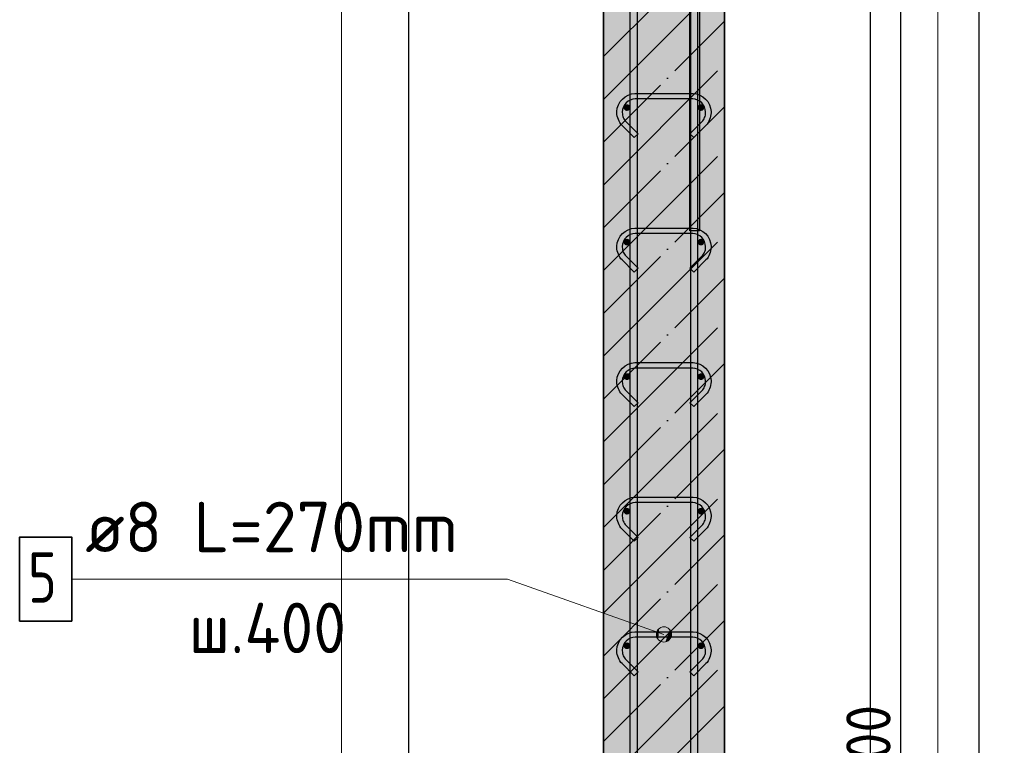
# Model space of a CAD drawing. Header units: millimetres. Extents: x 5077 to 50019, y 6526 to 90933.
# Tile 34 of 60: x 37510 to 38974, y 32797 to 33876. Entities that reach past the tile are written whole.
import ezdxf

# ---------------------------------------------------------------- set-up
doc = ezdxf.new("R2010")
doc.units = ezdxf.units.MM
doc.header["$PDMODE"] = 65
doc.linetypes.add('______11', pattern=[150, 120, -15, 0, -15])
doc.linetypes.add('______5', pattern=[330, 240, -30, 30, -30])
for name, color, linetype, lineweight in [('Standard', 7, 'Continuous', 25), ('Арм.стержн. вертикальными 1', 22, 'Continuous', 35), ('Арм.стержн.горизонт. 1', 180, 'Continuous', 35), ('Размерная линия_ общее', 7, 'Continuous', 13)]:
    doc.layers.add(name, color=color, linetype=linetype, lineweight=lineweight)
doc.layers.add('Арм.стержн. вертикальными 2', color=7, linetype='Continuous', lineweight=35, true_color=0x006e00)
doc.layers.add('Арм.стержн.Стяжки', color=7, linetype='Continuous', lineweight=35, true_color=0x501e0f)
doc.styles.add('ISOCPEUR', font='ISOCPEUR')
doc.dimstyles.new('DIMSTYLE_9', dxfattribs={"dimtxt": 66, "dimasz": 75, "dimexe": 0, "dimexo": 0, "dimgap": 33, "dimtad": 2, "dimdec": 0, "dimrnd": 5, "dimzin": 12, "dimdsep": 46, "dimtxsty": 'ISOCPEUR', "dimblk1": 'ALL_ML_STRICH', "dimblk2": 'ALL_ML_STRICH', "dimsah": 1, "dimcen": 0, "dimclrd": 7, "dimclre": 256, "dimclrt": 7, "dimadec": 0, "dimazin": 0, "dimtfac": 1, "dimtdec": 0, "dimtix": 1, "dimtmove": 2, "dimatfit": 3, "dimfxl": 0, "dimtzin": 0, "dimlwd": 0, "dimlwe": -3, "dimarcsym": 0})

# ---------------------------------------------------------------- blocks, each defined once
blk = doc.blocks.new('ALL_ML_STRICH')
at = {"color": 0, "linetype": 'ByBlock', "lineweight": -2}
for p, q in [((0, -0.5), (0, 0.5)), ((-0.3, -0.3), (0.3, 0.3)), ((-1, 0), (0.5, 0))]:
    blk.add_line(p, q, dxfattribs=at)
blk = doc.blocks.new('*D296')
at = {"layer": 'DEFPOINTS', "color": 7, "linetype": 'Continuous', "lineweight": 13, "transparency": 33554687}
for p in [(38774.7, 34835.3), (38557.8, 30435.3), (38936.2, 30435.3)]:
    blk.add_point(p, dxfattribs=at)
at = {"layer": 'Размерная линия_ общее', "color": 253, "linetype": 'Continuous', "lineweight": -2, "true_color": 0xa0a0a0, "transparency": 33554687}
for p, q in [((38794.7, 34835.3), (38936.2, 34835.3)), ((38577.8, 30435.3), (38936.2, 30435.3))]:
    blk.add_line(p, q, dxfattribs=at)
at = {"layer": 'Размерная линия_ общее', "color": 7, "linetype": 'Continuous', "lineweight": -2, "transparency": 33554687}
blk.add_line((38936.2, 30435.3), (38936.2, 34835.3), dxfattribs=at)
at = {"layer": 'Размерная линия_ общее', "color": 7, "linetype": 'Continuous', "lineweight": 13, "transparency": 33554687, "xscale": 75, "yscale": 75, "zscale": 75}
for p, rotation in [((38936.2, 34835.3), 90), ((38936.2, 30435.3), 270)]:
    blk.add_blockref('ALL_ML_STRICH', p, dxfattribs=dict(at, rotation=rotation))
at = {"layer": 'Размерная линия_ общее', "color": 7, "linetype": 'Continuous', "lineweight": 13, "transparency": 33554687, "insert": (38888.2, 32632), "char_height": 66, "width": 264, "attachment_point": 5, "rotation": 90, "style": 'ISOCPEUR'}
blk.add_mtext('\\A1;{4400}', dxfattribs=at)
blk = doc.blocks.new('*D302')
at = {"layer": 'DEFPOINTS', "color": 7, "linetype": 'Continuous', "lineweight": 13, "transparency": 33554687}
for p in [(38522.8, 34745.3), (38522.8, 30545.3), (38819.8, 30545.3)]:
    blk.add_point(p, dxfattribs=at)
at = {"layer": 'Размерная линия_ общее', "color": 253, "linetype": 'Continuous', "lineweight": -2, "true_color": 0xa0a0a0, "transparency": 33554687}
for p, q in [((38542.8, 34745.3), (38819.8, 34745.3)), ((38542.8, 30545.3), (38819.8, 30545.3))]:
    blk.add_line(p, q, dxfattribs=at)
at = {"layer": 'Размерная линия_ общее', "color": 7, "linetype": 'Continuous', "lineweight": -2, "transparency": 33554687}
blk.add_line((38819.8, 30545.3), (38819.8, 34745.3), dxfattribs=at)
at = {"layer": 'Размерная линия_ общее', "color": 7, "linetype": 'Continuous', "lineweight": 13, "transparency": 33554687, "xscale": 75, "yscale": 75, "zscale": 75}
for p, rotation in [((38819.8, 34745.3), 90), ((38819.8, 30545.3), 270)]:
    blk.add_blockref('ALL_ML_STRICH', p, dxfattribs=dict(at, rotation=rotation))
at = {"layer": 'Размерная линия_ общее', "color": 7, "linetype": 'Continuous', "lineweight": 13, "transparency": 33554687, "insert": (38738.8, 32420.3), "char_height": 66, "width": 3.3, "attachment_point": 1, "rotation": 90, "line_spacing_factor": 0.60241, "style": 'ISOCPEUR'}
blk.add_mtext('\\W0.91;21х200=4200', dxfattribs=at)

msp = doc.modelspace()

# ---------------------------------------------------------------- hatches: boundary and pattern name
at = {"layer": 'Standard', "linetype": 'Continuous', "lineweight": -3, "true_color": 0xc7c7c7, "transparency": 33554687}
msp.add_hatch(color=9, dxfattribs=at).paths.add_polyline_path([(38377.8, 34835.3), (38377.8, 30435.3), (38557.8, 30435.3), (38557.8, 34835.3)])
at = {"layer": 'Арм.стержн.горизонт. 1', "linetype": 'Continuous', "lineweight": 50, "transparency": 33554687}
for points in [[(38417.8, 33745.3), (38417.5, 33747.2), (38416.4, 33748.8), (38414.8, 33749.9), (38412.8, 33750.3), (38410.9, 33749.9), (38409.3, 33748.8), (38408.2, 33747.2), (38407.8, 33745.3), (38408.2, 33743.4), (38409.3, 33741.8), (38410.9, 33740.7), (38412.8, 33740.3), (38414.8, 33740.7), (38416.4, 33741.8), (38417.5, 33743.4)], [(38527.8, 33745.3), (38527.5, 33747.2), (38526.4, 33748.8), (38524.8, 33749.9), (38522.8, 33750.3), (38520.9, 33749.9), (38519.3, 33748.8), (38518.2, 33747.2), (38517.8, 33745.3), (38518.2, 33743.4), (38519.3, 33741.8), (38520.9, 33740.7), (38522.8, 33740.3), (38524.8, 33740.7), (38526.4, 33741.8), (38527.5, 33743.4)], [(38417.8, 33545.3), (38417.5, 33547.2), (38416.4, 33548.8), (38414.8, 33549.9), (38412.8, 33550.3), (38410.9, 33549.9), (38409.3, 33548.8), (38408.2, 33547.2), (38407.8, 33545.3), (38408.2, 33543.4), (38409.3, 33541.8), (38410.9, 33540.7), (38412.8, 33540.3), (38414.8, 33540.7), (38416.4, 33541.8), (38417.5, 33543.4)], [(38527.8, 33545.3), (38527.5, 33547.2), (38526.4, 33548.8), (38524.8, 33549.9), (38522.8, 33550.3), (38520.9, 33549.9), (38519.3, 33548.8), (38518.2, 33547.2), (38517.8, 33545.3), (38518.2, 33543.4), (38519.3, 33541.8), (38520.9, 33540.7), (38522.8, 33540.3), (38524.8, 33540.7), (38526.4, 33541.8), (38527.5, 33543.4)], [(38417.8, 33345.3), (38417.5, 33347.2), (38416.4, 33348.8), (38414.8, 33349.9), (38412.8, 33350.3), (38410.9, 33349.9), (38409.3, 33348.8), (38408.2, 33347.2), (38407.8, 33345.3), (38408.2, 33343.4), (38409.3, 33341.8), (38410.9, 33340.7), (38412.8, 33340.3), (38414.8, 33340.7), (38416.4, 33341.8), (38417.5, 33343.4)], [(38527.8, 33345.3), (38527.5, 33347.2), (38526.4, 33348.8), (38524.8, 33349.9), (38522.8, 33350.3), (38520.9, 33349.9), (38519.3, 33348.8), (38518.2, 33347.2), (38517.8, 33345.3), (38518.2, 33343.4), (38519.3, 33341.8), (38520.9, 33340.7), (38522.8, 33340.3), (38524.8, 33340.7), (38526.4, 33341.8), (38527.5, 33343.4)], [(38417.8, 33145.3), (38417.5, 33147.2), (38416.4, 33148.8), (38414.8, 33149.9), (38412.8, 33150.3), (38410.9, 33149.9), (38409.3, 33148.8), (38408.2, 33147.2), (38407.8, 33145.3), (38408.2, 33143.4), (38409.3, 33141.8), (38410.9, 33140.7), (38412.8, 33140.3), (38414.8, 33140.7), (38416.4, 33141.8), (38417.5, 33143.4)], [(38527.8, 33145.3), (38527.5, 33147.2), (38526.4, 33148.8), (38524.8, 33149.9), (38522.8, 33150.3), (38520.9, 33149.9), (38519.3, 33148.8), (38518.2, 33147.2), (38517.8, 33145.3), (38518.2, 33143.4), (38519.3, 33141.8), (38520.9, 33140.7), (38522.8, 33140.3), (38524.8, 33140.7), (38526.4, 33141.8), (38527.5, 33143.4)], [(38417.8, 32945.3), (38417.5, 32947.2), (38416.4, 32948.8), (38414.8, 32949.9), (38412.8, 32950.3), (38410.9, 32949.9), (38409.3, 32948.8), (38408.2, 32947.2), (38407.8, 32945.3), (38408.2, 32943.4), (38409.3, 32941.8), (38410.9, 32940.7), (38412.8, 32940.3), (38414.8, 32940.7), (38416.4, 32941.8), (38417.5, 32943.4)], [(38527.8, 32945.3), (38527.5, 32947.2), (38526.4, 32948.8), (38524.8, 32949.9), (38522.8, 32950.3), (38520.9, 32949.9), (38519.3, 32948.8), (38518.2, 32947.2), (38517.8, 32945.3), (38518.2, 32943.4), (38519.3, 32941.8), (38520.9, 32940.7), (38522.8, 32940.3), (38524.8, 32940.7), (38526.4, 32941.8), (38527.5, 32943.4)]]:
    msp.add_hatch(color=4, dxfattribs=at).paths.add_polyline_path(points)
at = {"layer": 'Арм.стержн.Стяжки', "linetype": 'Continuous', "lineweight": 13, "transparency": 33554687}
for points in [[(38456.8, 32960.1), (38460.6, 32970.7), (38457.2, 32965.9)], [(38460.6, 32970.7), (38456.8, 32960.1), (38459.3, 32954.9)], [(38460.6, 32970.7), (38459.3, 32954.9), (38465.8, 32973.2)], [(38465.8, 32973.2), (38459.3, 32954.9), (38464.1, 32951.6)], [(38465.8, 32973.2), (38464.1, 32951.6), (38471.6, 32972.8)], [(38471.6, 32972.8), (38464.1, 32951.6), (38469.9, 32951.2)], [(38471.6, 32972.8), (38469.9, 32951.2), (38476.4, 32969.4)], [(38476.4, 32969.4), (38469.9, 32951.2), (38475.1, 32953.6)], [(38476.4, 32969.4), (38475.1, 32953.6), (38478.8, 32964.2)], [(38478.8, 32964.2), (38475.1, 32953.6), (38478.4, 32958.4)]]:
    msp.add_hatch(color=7, dxfattribs=at).paths.add_polyline_path(points)

# ---------------------------------------------------------------- linework, layer by layer
at = {"layer": 'Standard', "color": 52, "linetype": 'Continuous', "lineweight": -3, "transparency": 33554687}
for p, q in [((38088.6, 30326.7), (38088.6, 35147.4)), ((38088.6, 30326.7), (38088.6, 35147.4)), ((38774.7, 30326.7), (38774.7, 35147.4)), ((38774.7, 30326.7), (38774.7, 35147.4))]:
    msp.add_line(p, q, dxfattribs=at)
at = {"layer": 'Standard', "color": 7, "linetype": 'Continuous', "lineweight": 35, "transparency": 33554687}
for p, q in [((38377.8, 34835.3), (38377.8, 30435.3)), ((38557.8, 30435.3), (38557.8, 34835.3))]:
    msp.add_line(p, q, dxfattribs=at)
at = {"layer": 'Standard', "color": 253, "linetype": '______11', "lineweight": -3, "true_color": 0xababab, "transparency": 33554687}
for p, q in [((38377.8, 33821.1), (38557.8, 34001.1)), ((38377.8, 33693.8), (38557.8, 33873.8)), ((38377.8, 33566.5), (38557.8, 33746.5)), ((38377.8, 33439.2), (38557.8, 33619.2)), ((38377.8, 33311.9), (38557.8, 33491.9)), ((38377.8, 33184.7), (38557.8, 33364.7)), ((38377.8, 33057.4), (38557.8, 33237.4)), ((38377.8, 32930.1), (38557.8, 33110.1)), ((38377.8, 32802.8), (38557.8, 32982.8)), ((38377.8, 32675.5), (38557.8, 32855.5))]:
    msp.add_line(p, q, dxfattribs=at)
at = {"layer": 'Standard', "color": 253, "linetype": '______5', "lineweight": -3, "true_color": 0xababab, "transparency": 33554687}
for p, q in [((38377.8, 33757.4), (38557.8, 33937.4)), ((38377.8, 33630.1), (38557.8, 33810.1)), ((38377.8, 33502.9), (38557.8, 33682.9)), ((38377.8, 33375.6), (38557.8, 33555.6)), ((38377.8, 33248.3), (38557.8, 33428.3)), ((38377.8, 33121), (38557.8, 33301)), ((38377.8, 32993.7), (38557.8, 33173.7)), ((38377.8, 32866.5), (38557.8, 33046.5)), ((38377.8, 32739.2), (38557.8, 32919.2))]:
    msp.add_line(p, q, dxfattribs=at)
at = {"layer": 'Standard', "color": 7, "linetype": 'Continuous', "lineweight": 13, "transparency": 33554687}
msp.add_lwpolyline([(37988.6, 30226.7), (38874.7, 30226.7), (38874.7, 35247.4), (37988.6, 35247.4), (37988.6, 30226.7)], dxfattribs=at)
at = {"layer": 'Арм.стержн. вертикальными 1', "color": 4, "linetype": 'Continuous', "lineweight": 25, "transparency": 33554687}
for points in [[(38417.8, 30435.3), (38417.8, 34956.3), (38417.2, 34960.8), (38415.7, 34965.4), (38413.4, 34969.5), (38410.5, 34973), (38407.1, 34975.8), (38402.9, 34978.2), (38398.3, 34979.7), (38393.8, 34980.3), (38117.8, 34980.3), (38117.8, 34990.3), (38394.5, 34990.3), (38400.6, 34989.4), (38406.9, 34987.4), (38412.8, 34984.1), (38417.6, 34980.1), (38421.6, 34975.2), (38424.9, 34969.4), (38427, 34963.1), (38427.8, 34956.9), (38427.8, 30435.3), (38417.8, 30435.3)], [(38417.8, 30435.3), (38417.8, 34956.3), (38417.2, 34960.8), (38415.7, 34965.4), (38413.4, 34969.5), (38410.5, 34973), (38407.1, 34975.8), (38402.9, 34978.2), (38398.3, 34979.7), (38393.8, 34980.3), (38117.8, 34980.3), (38117.8, 34990.3), (38394.5, 34990.3), (38400.6, 34989.4), (38406.9, 34987.4), (38412.8, 34984.1), (38417.6, 34980.1), (38421.6, 34975.2), (38424.9, 34969.4), (38427, 34963.1), (38427.8, 34956.9), (38427.8, 30435.3), (38417.8, 30435.3)], [(38507.8, 30435.3), (38507.8, 34956.9), (38508.7, 34963.1), (38510.8, 34969.4), (38514.1, 34975.2), (38518.1, 34980.1), (38522.9, 34984.1), (38528.7, 34987.4), (38535.1, 34989.4), (38541.2, 34990.3), (38779.7, 34990.3), (38779.7, 34980.3), (38541.9, 34980.3), (38537.4, 34979.7), (38532.8, 34978.2), (38528.6, 34975.8), (38525.2, 34973), (38522.3, 34969.5), (38520, 34965.4), (38518.5, 34960.8), (38517.8, 34956.3), (38517.8, 30435.3), (38507.8, 30435.3)], [(38507.8, 30435.3), (38507.8, 34956.9), (38508.7, 34963.1), (38510.8, 34969.4), (38514.1, 34975.2), (38518.1, 34980.1), (38522.9, 34984.1), (38528.7, 34987.4), (38535.1, 34989.4), (38541.2, 34990.3), (38779.7, 34990.3), (38779.7, 34980.3), (38541.9, 34980.3), (38537.4, 34979.7), (38532.8, 34978.2), (38528.6, 34975.8), (38525.2, 34973), (38522.3, 34969.5), (38520, 34965.4), (38518.5, 34960.8), (38517.8, 34956.3), (38517.8, 30435.3), (38507.8, 30435.3)]]:
    msp.add_lwpolyline(points, dxfattribs=at)
at = {"layer": 'Арм.стержн. вертикальными 2', "color": 7, "linetype": 'Continuous', "lineweight": 25, "transparency": 33554687}
msp.add_lwpolyline([(38781.7, 34978.3), (38554, 34978.3), (38547.7, 34977.4), (38541.3, 34975.3), (38535.4, 34972), (38530.6, 34968), (38526.6, 34963.2), (38523.3, 34957.4), (38521.2, 34951), (38520.4, 34944.6), (38520.4, 33562.3), (38506.4, 33562.3), (38506.4, 34945.6), (38507.5, 34954.2), (38510.5, 34963), (38515.1, 34971.2), (38520.7, 34978), (38527.4, 34983.6), (38535.6, 34988.2), (38544.5, 34991.1), (38553, 34992.3), (38781.7, 34992.3), (38781.7, 34978.3)], dxfattribs=at)
msp.add_lwpolyline([(38781.7, 34978.3), (38554, 34978.3), (38547.7, 34977.4), (38541.3, 34975.3), (38535.4, 34972), (38530.6, 34968), (38526.6, 34963.2), (38523.3, 34957.4), (38521.2, 34951), (38520.4, 34944.6), (38520.4, 33562.3), (38506.4, 33562.3), (38506.4, 34945.6), (38507.5, 34954.2), (38510.5, 34963), (38515.1, 34971.2), (38520.7, 34978), (38527.4, 34983.6), (38535.6, 34988.2), (38544.5, 34991.1), (38553, 34992.3), (38781.7, 34992.3), (38781.7, 34978.3)], dxfattribs=at)
at = {"layer": 'Арм.стержн.Стяжки', "color": 7, "linetype": 'Continuous', "lineweight": 13, "transparency": 33554687}
for p, q in [((37587.6, 33044.4), (38235.1, 33044.4)), ((38235.1, 33044.4), (38467.8, 32962.2)), ((38457.2, 32965.9), (38457.2, 32965.9)), ((38471.6, 32972.8), (38471.6, 32972.8)), ((38464.1, 32951.6), (38464.1, 32951.6)), ((38478.4, 32958.4), (38478.4, 32958.4))]:
    msp.add_line(p, q, dxfattribs=at)
at = {"layer": 'Арм.стержн.Стяжки', "color": 40, "linetype": 'Continuous', "lineweight": 25, "transparency": 33554687}
for points in [[(38506.4, 33706.4), (38524.3, 33724.3), (38525.5, 33725.7), (38526.6, 33727.2), (38527.5, 33728.8), (38528.3, 33730.5), (38528.9, 33732.2), (38529.4, 33734), (38529.7, 33735.9), (38529.8, 33737.8), (38529.8, 33738.9), (38529.3, 33742.5), (38528.1, 33746.2), (38526.3, 33749.6), (38524, 33752.3), (38521.2, 33754.6), (38517.9, 33756.5), (38514.2, 33757.7), (38510.6, 33758.2), (38425.1, 33758.2), (38421.5, 33757.7), (38417.8, 33756.5), (38414.4, 33754.6), (38411.7, 33752.3), (38409.4, 33749.6), (38407.6, 33746.2), (38406.3, 33742.5), (38405.8, 33738.9), (38405.8, 33737.8), (38406, 33735.9), (38406.3, 33734), (38406.7, 33732.2), (38407.4, 33730.5), (38408.1, 33728.8), (38409.1, 33727.2), (38410.2, 33725.7), (38411.4, 33724.3), (38429.3, 33706.4), (38423.6, 33700.8), (38405.6, 33718.8), (38403.9, 33720.7), (38402.4, 33722.9), (38401.1, 33725.1), (38400, 33727.4), (38399.1, 33729.9), (38398.4, 33732.4), (38398, 33735), (38397.8, 33737.5), (38397.8, 33739.5), (38398.5, 33744.4), (38400.2, 33749.4), (38402.8, 33754.1), (38406, 33758), (38409.9, 33761.2), (38414.6, 33763.8), (38419.6, 33765.5), (38424.5, 33766.2), (38511.2, 33766.2), (38516, 33765.5), (38521.1, 33763.8), (38525.8, 33761.2), (38529.7, 33758), (38532.9, 33754.1), (38535.5, 33749.4), (38537.2, 33744.4), (38537.8, 33739.5), (38537.8, 33737.5), (38537.7, 33735), (38537.2, 33732.4), (38536.6, 33729.9), (38535.7, 33727.4), (38534.6, 33725.1), (38533.3, 33722.9), (38531.8, 33720.7), (38530.1, 33718.8), (38512.1, 33700.8), (38506.4, 33706.4)], [(38506.4, 33506.4), (38524.3, 33524.3), (38525.5, 33525.7), (38526.6, 33527.2), (38527.5, 33528.8), (38528.3, 33530.5), (38528.9, 33532.2), (38529.4, 33534), (38529.7, 33535.9), (38529.8, 33537.8), (38529.8, 33538.9), (38529.3, 33542.5), (38528.1, 33546.2), (38526.3, 33549.6), (38524, 33552.3), (38521.2, 33554.6), (38517.9, 33556.5), (38514.2, 33557.7), (38510.6, 33558.2), (38425.1, 33558.2), (38421.5, 33557.7), (38417.8, 33556.5), (38414.4, 33554.6), (38411.7, 33552.3), (38409.4, 33549.6), (38407.6, 33546.2), (38406.3, 33542.5), (38405.8, 33538.9), (38405.8, 33537.8), (38406, 33535.9), (38406.3, 33534), (38406.7, 33532.2), (38407.4, 33530.5), (38408.1, 33528.8), (38409.1, 33527.2), (38410.2, 33525.7), (38411.4, 33524.3), (38429.3, 33506.4), (38423.6, 33500.8), (38405.6, 33518.8), (38403.9, 33520.7), (38402.4, 33522.9), (38401.1, 33525.1), (38400, 33527.4), (38399.1, 33529.9), (38398.4, 33532.4), (38398, 33535), (38397.8, 33537.5), (38397.8, 33539.5), (38398.5, 33544.4), (38400.2, 33549.4), (38402.8, 33554.1), (38406, 33558), (38409.9, 33561.2), (38414.6, 33563.8), (38419.6, 33565.5), (38424.5, 33566.2), (38511.2, 33566.2), (38516, 33565.5), (38521.1, 33563.8), (38525.8, 33561.2), (38529.7, 33558), (38532.9, 33554.1), (38535.5, 33549.4), (38537.2, 33544.4), (38537.8, 33539.5), (38537.8, 33537.5), (38537.7, 33535), (38537.2, 33532.4), (38536.6, 33529.9), (38535.7, 33527.4), (38534.6, 33525.1), (38533.3, 33522.9), (38531.8, 33520.7), (38530.1, 33518.8), (38512.1, 33500.8), (38506.4, 33506.4)], [(38506.4, 33306.4), (38524.3, 33324.3), (38525.5, 33325.7), (38526.6, 33327.2), (38527.5, 33328.8), (38528.3, 33330.5), (38528.9, 33332.2), (38529.4, 33334), (38529.7, 33335.9), (38529.8, 33337.8), (38529.8, 33338.9), (38529.3, 33342.5), (38528.1, 33346.2), (38526.3, 33349.6), (38524, 33352.3), (38521.2, 33354.6), (38517.9, 33356.5), (38514.2, 33357.7), (38510.6, 33358.2), (38425.1, 33358.2), (38421.5, 33357.7), (38417.8, 33356.5), (38414.4, 33354.6), (38411.7, 33352.3), (38409.4, 33349.6), (38407.6, 33346.2), (38406.3, 33342.5), (38405.8, 33338.9), (38405.8, 33337.8), (38406, 33335.9), (38406.3, 33334), (38406.7, 33332.2), (38407.4, 33330.5), (38408.1, 33328.8), (38409.1, 33327.2), (38410.2, 33325.7), (38411.4, 33324.3), (38429.3, 33306.4), (38423.6, 33300.8), (38405.6, 33318.8), (38403.9, 33320.7), (38402.4, 33322.9), (38401.1, 33325.1), (38400, 33327.4), (38399.1, 33329.9), (38398.4, 33332.4), (38398, 33335), (38397.8, 33337.5), (38397.8, 33339.5), (38398.5, 33344.4), (38400.2, 33349.4), (38402.8, 33354.1), (38406, 33358), (38409.9, 33361.2), (38414.6, 33363.8), (38419.6, 33365.5), (38424.5, 33366.2), (38511.2, 33366.2), (38516, 33365.5), (38521.1, 33363.8), (38525.8, 33361.2), (38529.7, 33358), (38532.9, 33354.1), (38535.5, 33349.4), (38537.2, 33344.4), (38537.8, 33339.5), (38537.8, 33337.5), (38537.7, 33335), (38537.2, 33332.4), (38536.6, 33329.9), (38535.7, 33327.4), (38534.6, 33325.1), (38533.3, 33322.9), (38531.8, 33320.7), (38530.1, 33318.8), (38512.1, 33300.8), (38506.4, 33306.4)], [(38506.4, 33106.4), (38524.3, 33124.3), (38525.5, 33125.7), (38526.6, 33127.2), (38527.5, 33128.8), (38528.3, 33130.5), (38528.9, 33132.2), (38529.4, 33134), (38529.7, 33135.9), (38529.8, 33137.8), (38529.8, 33138.9), (38529.3, 33142.5), (38528.1, 33146.2), (38526.3, 33149.6), (38524, 33152.3), (38521.2, 33154.6), (38517.9, 33156.5), (38514.2, 33157.7), (38510.6, 33158.2), (38425.1, 33158.2), (38421.5, 33157.7), (38417.8, 33156.5), (38414.4, 33154.6), (38411.7, 33152.3), (38409.4, 33149.6), (38407.6, 33146.2), (38406.3, 33142.5), (38405.8, 33138.9), (38405.8, 33137.8), (38406, 33135.9), (38406.3, 33134), (38406.7, 33132.2), (38407.4, 33130.5), (38408.1, 33128.8), (38409.1, 33127.2), (38410.2, 33125.7), (38411.4, 33124.3), (38429.3, 33106.4), (38423.6, 33100.8), (38405.6, 33118.8), (38403.9, 33120.7), (38402.4, 33122.9), (38401.1, 33125.1), (38400, 33127.4), (38399.1, 33129.9), (38398.4, 33132.4), (38398, 33135), (38397.8, 33137.5), (38397.8, 33139.5), (38398.5, 33144.4), (38400.2, 33149.4), (38402.8, 33154.1), (38406, 33158), (38409.9, 33161.2), (38414.6, 33163.8), (38419.6, 33165.5), (38424.5, 33166.2), (38511.2, 33166.2), (38516, 33165.5), (38521.1, 33163.8), (38525.8, 33161.2), (38529.7, 33158), (38532.9, 33154.1), (38535.5, 33149.4), (38537.2, 33144.4), (38537.8, 33139.5), (38537.8, 33137.5), (38537.7, 33135), (38537.2, 33132.4), (38536.6, 33129.9), (38535.7, 33127.4), (38534.6, 33125.1), (38533.3, 33122.9), (38531.8, 33120.7), (38530.1, 33118.8), (38512.1, 33100.8), (38506.4, 33106.4)], [(38506.4, 32906.4), (38524.3, 32924.3), (38525.5, 32925.7), (38526.6, 32927.2), (38527.5, 32928.8), (38528.3, 32930.5), (38528.9, 32932.2), (38529.4, 32934), (38529.7, 32935.9), (38529.8, 32937.8), (38529.8, 32938.9), (38529.3, 32942.5), (38528.1, 32946.2), (38526.3, 32949.6), (38524, 32952.3), (38521.2, 32954.6), (38517.9, 32956.5), (38514.2, 32957.7), (38510.6, 32958.2), (38425.1, 32958.2), (38421.5, 32957.7), (38417.8, 32956.5), (38414.4, 32954.6), (38411.7, 32952.3), (38409.4, 32949.6), (38407.6, 32946.2), (38406.3, 32942.5), (38405.8, 32938.9), (38405.8, 32937.8), (38406, 32935.9), (38406.3, 32934), (38406.7, 32932.2), (38407.4, 32930.5), (38408.1, 32928.8), (38409.1, 32927.2), (38410.2, 32925.7), (38411.4, 32924.3), (38429.3, 32906.4), (38423.6, 32900.8), (38405.6, 32918.8), (38403.9, 32920.7), (38402.4, 32922.9), (38401.1, 32925.1), (38400, 32927.4), (38399.1, 32929.9), (38398.4, 32932.4), (38398, 32935), (38397.8, 32937.5), (38397.8, 32939.5), (38398.5, 32944.4), (38400.2, 32949.4), (38402.8, 32954.1), (38406, 32958), (38409.9, 32961.2), (38414.6, 32963.8), (38419.6, 32965.5), (38424.5, 32966.2), (38511.2, 32966.2), (38516, 32965.5), (38521.1, 32963.8), (38525.8, 32961.2), (38529.7, 32958), (38532.9, 32954.1), (38535.5, 32949.4), (38537.2, 32944.4), (38537.8, 32939.5), (38537.8, 32937.5), (38537.7, 32935), (38537.2, 32932.4), (38536.6, 32929.9), (38535.7, 32927.4), (38534.6, 32925.1), (38533.3, 32922.9), (38531.8, 32920.7), (38530.1, 32918.8), (38512.1, 32900.8), (38506.4, 32906.4)]]:
    msp.add_lwpolyline(points, dxfattribs=at)
at = {"layer": 'Арм.стержн.Стяжки', "color": 7, "linetype": 'Continuous', "lineweight": 35, "transparency": 33554687}
msp.add_lwpolyline([(37510.1, 32981.9), (37587.6, 32981.9), (37587.6, 33106.9), (37510.1, 33106.9), (37510.1, 32981.9)], dxfattribs=at)
at = {"layer": 'Арм.стержн.Стяжки', "color": 7, "linetype": 'Continuous', "lineweight": 13, "transparency": 33554687}
msp.add_circle((38467.8, 32962.2), 11.3, dxfattribs=at)

# ---------------------------------------------------------------- texts
at = {"layer": 'Арм.стержн.Стяжки', "color": 7, "linetype": 'Continuous', "lineweight": 25, "transparency": 33554687, "char_height": 75, "attachment_point": 7, "style": 'ISOCPEUR'}
for s, insert, width in [('\\W0.98;ø8 L=270mm ', (37607.6, 33084.4), 643.816), ('\\W0.78;5', (37522.6, 33009.4), 81.602), ('\\W0.95;ш.400 ', (37761.4, 32934.4), 335.559)]:
    msp.add_mtext(s, dxfattribs=dict(at, insert=insert, width=width))

# ---------------------------------------------------------------- dimensions: what is measured, and where the dimension line sits
at = {"layer": 'Размерная линия_ общее', "color": 7, "linetype": 'Continuous', "lineweight": 13, "transparency": 33554687}
dim = msp.add_linear_dim(base=(38936.2, 34835.3), p1=(38577.8, 30435.3), p2=(38794.7, 34835.3), angle=90, dimstyle='DIMSTYLE_9', override={"dimpost": '<>', "dimclrd": 7, "dimclre": 253, "dimclrt": 7, "dimlwd": 0, "dimlwe": 65533}, dxfattribs=at)
dim.commit()
dim.dimension.update_dxf_attribs({"geometry": '*D296', "text_midpoint": (38888.2, 32632), "dimtype": 160})
dim = msp.add_linear_dim(base=(38819.8, 34745.3), p1=(38542.8, 30545.3), p2=(38542.8, 34745.3), angle=90, text='\\W0.91;21х200=4200', dimstyle='DIMSTYLE_9', override={"dimpost": '<>', "dimclrd": 7, "dimclre": 253, "dimclrt": 7, "dimlwd": 0, "dimlwe": 65533}, dxfattribs=at)
dim.commit()
dim.dimension.update_dxf_attribs({"geometry": '*D302', "text_midpoint": (38786.8, 32645.3), "dimtype": 160})

doc.saveas('drawing.dxf')
